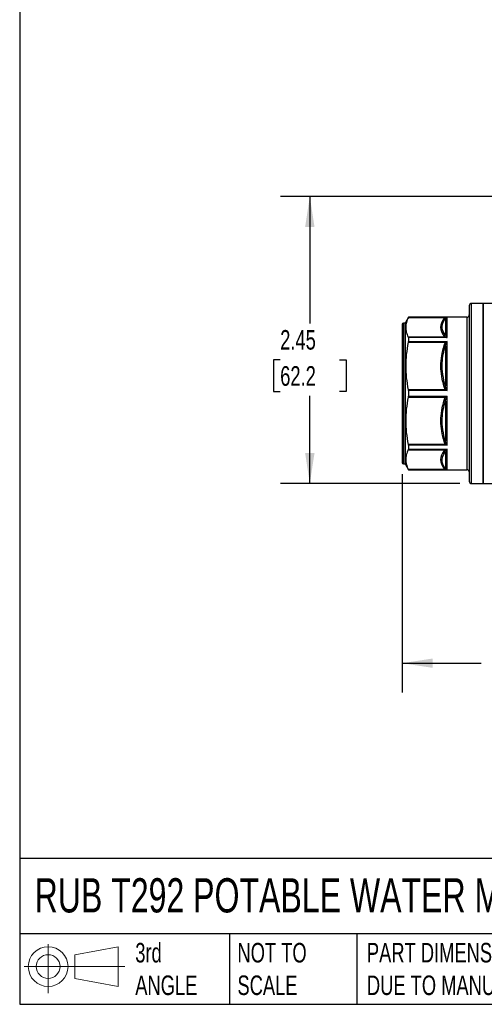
# Model space of a CAD drawing. Header units: inches. Extents: x 0.5 to 21.5, y 0.5 to 16.5.
# Tile 1 of 11: x 0.5 to 4.5, y 0.5 to 8.9. Entities that reach past the tile are written whole.
import ezdxf

# ---------------------------------------------------------------- set-up
doc = ezdxf.new("R2010")
doc.units = ezdxf.units.IN
doc.header["$LTSCALE"] = 2
doc.header["$MEASUREMENT"] = 0
doc.linetypes.add('SLD-Solid', pattern=[0])
doc.layers.add('DIMENSIONS', color=140, linetype='SLD-Solid', lineweight=25)
doc.layers.add('TEXT', color=140, linetype='SLD-Solid', lineweight=25)
doc.layers.add('SLD-DEFPOINTS', color=7, linetype='Continuous')
doc.styles.add('SLDTEXTSTYLE0', font='TXT', dxfattribs={"width": 0.7})
doc.dimstyles.new('SLDDIMSTYLE2', dxfattribs={"dimtxt": 0.169922, "dimasz": 0.26, "dimexe": 0, "dimexo": 0.0625, "dimgap": 0.04248, "dimtad": 0, "dimtih": 1, "dimtoh": 1, "dimrnd": 1e-09, "dimzin": 12, "dimdsep": 46, "dimtxsty": 'SLDTEXTSTYLE0', "dimsah": 1, "dimcen": 0.09, "dimadec": 0, "dimazin": 3, "dimtfac": 1, "dimtofl": 0, "dimtmove": 0, "dimatfit": 3, "dimfxl": 0, "dimfrac": 2, "dimtolj": 1, "dimtzin": 12, "dimarcsym": 0})

# ---------------------------------------------------------------- blocks, each defined once
blk = doc.blocks.new('Block11')
at = {"color": 7, "linetype": 'SLD-Solid', "lineweight": 18}
for p, q in [((0.2038, 0.4182), (0.2038, 0)), ((0.4315, 0.3281), (0.8012, 0.3962)), ((0.8012, 0.3962), (0.8012, 0.0576)), ((0.4315, 0.1257), (0.4315, 0.3281)), ((0, 0.2269), (0.8562, 0.2269)), ((0.4315, 0.1257), (0.8012, 0.0576))]:
    blk.add_line(p, q, dxfattribs=at)
for radius in [0.1693, 0.1012]:
    blk.add_circle((0.2038, 0.2269), radius, dxfattribs=at)
blk = doc.blocks.new('Block12')
at = {"layer": 'SLD-DEFPOINTS'}
blk.add_blockref('Block11', (0, 0), dxfattribs=at)
blk = doc.blocks.new('_D_2')
at = {"layer": 'DIMENSIONS'}
for p, q in [((3.7588, 5.0188), (3.7588, 3.1581)), ((6.2785, 5.0188), (6.2785, 3.1581)), ((3.7588, 3.4081), (4.4316, 3.4081)), ((4.6619, 3.4081), (4.6048, 3.4081)), ((4.6048, 3.4081), (4.6048, 3.138)), ((5.1668, 3.4081), (5.2239, 3.4081)), ((5.2239, 3.4081), (5.2239, 3.138)), ((6.2785, 3.4081), (5.3971, 3.4081)), ((4.6048, 3.138), (4.6619, 3.138)), ((5.2239, 3.138), (5.1668, 3.138))]:
    blk.add_line(p, q, dxfattribs=at)
for points in [[(3.7588, 3.4081), (4.0188, 3.3681), (4.0188, 3.4481)], [(6.2785, 3.4081), (6.0185, 3.4481), (6.0185, 3.3681)]]:
    blk.add_solid(points, dxfattribs=at)
at = {"layer": 'DIMENSIONS', "char_height": 0.16667, "attachment_point": 1, "style": 'SLDTEXTSTYLE0'}
for s, insert in [('2.52', (4.6619, 3.661)), ('64.0', (4.6619, 3.3529))]:
    blk.add_mtext(s, dxfattribs=dict(at, insert=insert))
blk = doc.blocks.new('_D_3')
at = {"layer": 'DIMENSIONS'}
for p, q in [((4.7761, 7.3866), (2.7214, 7.3866)), ((2.9714, 7.3866), (2.9714, 6.3033)), ((2.7189, 5.9952), (2.6619, 5.9952)), ((2.6619, 5.9952), (2.6619, 5.7252)), ((3.2239, 5.9952), (3.2809, 5.9952)), ((3.2809, 5.9952), (3.2809, 5.7252)), ((2.6619, 5.7252), (2.7189, 5.7252)), ((3.2809, 5.7252), (3.2239, 5.7252)), ((2.9714, 4.9397), (2.9714, 5.6871)), ((4.2493, 4.9397), (2.7214, 4.9397))]:
    blk.add_line(p, q, dxfattribs=at)
for points in [[(2.9714, 7.3866), (2.9314, 7.1266), (3.0114, 7.1266)], [(2.9714, 4.9397), (3.0114, 5.1997), (2.9314, 5.1997)]]:
    blk.add_solid(points, dxfattribs=at)
at = {"layer": 'DIMENSIONS', "char_height": 0.16667, "attachment_point": 1, "style": 'SLDTEXTSTYLE0'}
for s, insert in [('2.45', (2.7189, 6.2481)), ('62.2', (2.7189, 5.94))]:
    blk.add_mtext(s, dxfattribs=dict(at, insert=insert))

msp = doc.modelspace()

# ---------------------------------------------------------------- linework, layer by layer
for p, q in [((4.4478, 6.4751), (4.3493, 6.4751)), ((4.3493, 4.9981), (4.3493, 6.4751)), ((4.5331, 6.4751), (4.4478, 6.4751)), ((4.4478, 6.4751), (4.4478, 4.9397)), ((4.4478, 4.9397), (4.4478, 6.4751)), ((4.3297, 6.4554), (4.3297, 5.0163)), ((3.7588, 6.296), (3.7588, 5.1636)), ((3.7824, 6.3078), (3.7706, 6.3078)), ((3.7706, 6.3078), (3.7706, 5.1527)), ((3.8108, 6.357), (3.7824, 6.3078)), ((3.7824, 6.3078), (3.7824, 5.1527)), ((4.31, 6.357), (3.8108, 6.357)), ((3.8108, 6.357), (3.8108, 6.3564)), ((3.8108, 6.3564), (4.1315, 6.3564)), ((4.127, 6.348), (4.127, 6.2062)), ((4.141, 6.1836), (4.141, 6.3563)), ((4.31, 6.357), (4.31, 5.1073)), ((4.1276, 6.1873), (3.8101, 6.1873)), ((3.8101, 6.1435), (4.1276, 6.1435)), ((3.8108, 6.1836), (3.8108, 6.1493)), ((4.141, 6.1836), (3.8108, 6.1836)), ((3.8108, 6.1493), (4.141, 6.1493)), ((4.141, 5.7316), (4.141, 6.1493)), ((4.127, 6.1146), (4.127, 5.7722)), ((4.1276, 5.7384), (3.8101, 5.7384)), ((3.8108, 5.7316), (3.8108, 5.6832)), ((4.141, 5.7316), (3.8108, 5.7316)), ((3.8101, 5.6764), (4.1276, 5.6764)), ((3.8108, 5.6832), (4.141, 5.6832)), ((4.127, 5.6427), (4.127, 5.3002)), ((4.141, 5.2655), (4.141, 5.6832)), ((4.1276, 5.2714), (3.8101, 5.2714)), ((3.8101, 5.2275), (4.1276, 5.2275)), ((3.8108, 5.2655), (3.8108, 5.2313)), ((4.141, 5.2655), (3.8108, 5.2655)), ((3.8108, 5.2313), (4.141, 5.2313)), ((4.127, 5.2087), (4.127, 5.0668)), ((4.141, 5.0583), (4.141, 5.2313)), ((3.7588, 5.1636), (3.7588, 5.1188)), ((3.7706, 5.1527), (3.7706, 5.107)), ((3.7824, 5.1527), (3.7824, 5.107)), ((3.7706, 5.107), (3.7824, 5.107)), ((3.7824, 5.107), (3.8108, 5.0578)), ((4.1276, 5.0597), (3.8101, 5.0597)), ((3.8108, 5.0583), (3.8108, 5.0578)), ((4.141, 5.0583), (3.8108, 5.0583)), ((3.8108, 5.0578), (4.31, 5.0578)), ((4.31, 5.1073), (4.31, 5.0578)), ((4.3297, 5.0163), (4.3297, 4.9594)), ((4.3493, 4.9397), (4.3493, 4.9981)), ((4.3493, 4.9397), (4.4478, 4.9397)), ((4.4478, 4.9397), (4.5331, 4.9397))]:
    msp.add_line(p, q)
for centre, radius, start, end in [((4.3493, 6.4554), 0.0197, 90, 180), ((3.7706, 6.296), 0.0118, 90, 180), ((4.31, 6.3767), 0.0197, 270, 0), ((3.7706, 5.1188), 0.0118, 180, 270), ((4.31, 5.0381), 0.0197, 0, 90), ((4.3493, 4.9594), 0.0197, 180, 270)]:
    msp.add_arc(centre, radius, start, end)
for points, knots in [([(3.8108, 6.3564), (3.8031, 6.3414), (3.7975, 6.3271), (3.79, 6.2991), (3.7881, 6.2855), (3.788, 6.2582), (3.7898, 6.2445), (3.797, 6.2166), (3.8025, 6.2023), (3.8101, 6.1873)], [0, 0, 0, 0, 0.25, 0.25, 0.5, 0.5, 0.75, 0.75, 1, 1, 1, 1]), ([(4.1131, 6.3437), (4.0954, 6.3201), (4.0855, 6.2957), (4.0852, 6.2467), (4.0954, 6.2223), (4.1131, 6.1987)], [0, 0, 0, 0, 0.5, 0.5, 1, 1, 1, 1]), ([(4.127, 6.2062), (4.1119, 6.2256), (4.0891, 6.2728), (4.1068, 6.3213), (4.127, 6.348)], [0, 0, 0, 0, 0.4176604, 0.974541, 0.974541, 0.974541, 0.974541]), ([(4.1315, 6.3564), (4.129, 6.3557), (4.1268, 6.3547), (4.1229, 6.3527), (4.1212, 6.3516), (4.1169, 6.3483), (4.1149, 6.346), (4.1131, 6.3437)], [0, 0, 0, 0, 0.25, 0.25, 0.5, 0.5, 1, 1, 1, 1]), ([(4.127, 6.348), (4.1283, 6.3501), (4.1311, 6.3536), (4.1374, 6.3563), (4.141, 6.3563)], [-0.1236681, -0.1236681, -0.1236681, -0.1236681, -0.0530006, 0, 0, 0, 0]), ([(4.141, 6.3563), (4.1405, 6.3563), (4.1393, 6.3564), (4.1365, 6.3564), (4.1338, 6.3564), (4.132, 6.3564), (4.1315, 6.3564)], [0, 0, 0, 0, 0.186647, 0.477975, 0.850944, 1, 1, 1, 1]), ([(3.8101, 6.1435), (3.8026, 6.1076), (3.7971, 6.0734), (3.7899, 6.0064), (3.7881, 5.9737), (3.7881, 5.9082), (3.7899, 5.8755), (3.7971, 5.8085), (3.8026, 5.7743), (3.8101, 5.7384)], [0, 0, 0, 0, 0.25, 0.25, 0.5, 0.5, 0.75, 0.75, 1, 1, 1, 1]), ([(4.1131, 6.1159), (4.0954, 6.0591), (4.0852, 6), (4.0855, 5.8819), (4.0954, 5.8228), (4.1131, 5.766)], [0, 0, 0, 0, 0.5, 0.5, 1, 1, 1, 1]), ([(4.127, 5.7722), (4.1068, 5.8356), (4.0891, 5.9516), (4.1119, 6.0668), (4.127, 6.1146)], [0, 0, 0, 0, 0.5568957, 0.9745675, 0.9745675, 0.9745675, 0.9745675]), ([(3.8101, 5.6764), (3.8026, 5.6405), (3.7971, 5.6063), (3.7899, 5.5393), (3.7881, 5.5066), (3.7881, 5.4412), (3.7899, 5.4084), (3.7971, 5.3415), (3.8026, 5.3072), (3.8101, 5.2714)], [0, 0, 0, 0, 0.25, 0.25, 0.5, 0.5, 0.75, 0.75, 1, 1, 1, 1]), ([(4.1131, 5.6488), (4.0954, 5.592), (4.0852, 5.533), (4.0855, 5.4148), (4.0954, 5.3557), (4.1131, 5.299)], [0, 0, 0, 0, 0.5, 0.5, 1, 1, 1, 1]), ([(4.127, 5.3002), (4.1068, 5.364), (4.0891, 5.4803), (4.1119, 5.5951), (4.127, 5.6427)], [0, 0, 0, 0, 0.5568806, 0.974541, 0.974541, 0.974541, 0.974541]), ([(3.8101, 5.2275), (3.8026, 5.2127), (3.7971, 5.1985), (3.7899, 5.1707), (3.7881, 5.1572), (3.7881, 5.1301), (3.7899, 5.1165), (3.7971, 5.0888), (3.8026, 5.0746), (3.8101, 5.0597)], [0, 0, 0, 0, 0.25, 0.25, 0.5, 0.5, 0.75, 0.75, 1, 1, 1, 1]), ([(4.1131, 5.2161), (4.0954, 5.1926), (4.0855, 5.1681), (4.0852, 5.1192), (4.0954, 5.0947), (4.1131, 5.0712)], [0, 0, 0, 0, 0.5, 0.5, 1, 1, 1, 1]), ([(4.127, 5.0668), (4.1119, 5.0869), (4.0891, 5.135), (4.1068, 5.1827), (4.127, 5.2087)], [0, 0, 0, 0, 0.4176718, 0.9745675, 0.9745675, 0.9745675, 0.9745675])]:
    msp.add_open_spline(points, degree=3, knots=knots)
for points in [[(4.127, 6.348), (4.1235, 6.3447), (4.1183, 6.3431), (4.1131, 6.3437)], [(3.8108, 6.1836), (3.8108, 6.1852), (3.8106, 6.1864), (3.8101, 6.1873)], [(3.8101, 6.1435), (3.8106, 6.1456), (3.8108, 6.1476), (3.8108, 6.1493)], [(4.127, 6.2062), (4.1235, 6.2021), (4.1183, 6.1993), (4.1131, 6.1987)], [(4.1131, 6.1987), (4.1162, 6.1947), (4.1201, 6.1905), (4.1276, 6.1873)], [(4.1276, 6.1435), (4.1201, 6.1359), (4.1162, 6.1258), (4.1131, 6.1159)], [(4.1343, 6.1917), (4.1305, 6.1957), (4.1286, 6.201), (4.127, 6.2062)], [(4.127, 6.1146), (4.1286, 6.1233), (4.1305, 6.1321), (4.1343, 6.1387)], [(4.1343, 6.1917), (4.1323, 6.1896), (4.1299, 6.1881), (4.1276, 6.1873)], [(4.1276, 6.1873), (4.132, 6.1864), (4.1365, 6.1851), (4.141, 6.1836)], [(4.141, 6.1493), (4.1365, 6.1476), (4.132, 6.1457), (4.1276, 6.1435)], [(4.1343, 6.1387), (4.1323, 6.1399), (4.1299, 6.1415), (4.1276, 6.1435)], [(4.141, 6.1836), (4.1387, 6.1866), (4.1365, 6.1894), (4.1343, 6.1917)], [(4.1343, 6.1387), (4.1365, 6.1424), (4.1387, 6.146), (4.141, 6.1493)], [(4.1131, 6.1159), (4.1183, 6.1145), (4.1235, 6.114), (4.127, 6.1146)], [(3.8108, 5.7316), (3.8108, 5.734), (3.8106, 5.7363), (3.8101, 5.7384)], [(4.1131, 5.766), (4.1183, 5.7674), (4.1235, 5.7697), (4.127, 5.7722)], [(4.1131, 5.766), (4.1162, 5.7561), (4.1201, 5.746), (4.1276, 5.7384)], [(4.1343, 5.7449), (4.1305, 5.7523), (4.1286, 5.7623), (4.127, 5.7722)], [(4.1276, 5.7384), (4.1299, 5.7404), (4.1323, 5.7426), (4.1343, 5.7449)], [(4.1276, 5.7384), (4.132, 5.7362), (4.1365, 5.7339), (4.141, 5.7316)], [(4.141, 5.7316), (4.1387, 5.7361), (4.1365, 5.7406), (4.1343, 5.7449)], [(3.8101, 5.6764), (3.8106, 5.6786), (3.8108, 5.6808), (3.8108, 5.6832)], [(4.1276, 5.6764), (4.1201, 5.6688), (4.1162, 5.6587), (4.1131, 5.6488)], [(4.1131, 5.6488), (4.1183, 5.6474), (4.1235, 5.6451), (4.127, 5.6427)], [(4.127, 5.6427), (4.1286, 5.6525), (4.1305, 5.6625), (4.1343, 5.6699)], [(4.141, 5.6832), (4.1365, 5.6809), (4.132, 5.6786), (4.1276, 5.6764)], [(4.1343, 5.6699), (4.1323, 5.6722), (4.1299, 5.6745), (4.1276, 5.6764)], [(4.1343, 5.6699), (4.1365, 5.6742), (4.1387, 5.6787), (4.141, 5.6832)], [(4.1131, 5.299), (4.1183, 5.3004), (4.1235, 5.3008), (4.127, 5.3002)], [(4.1131, 5.299), (4.1162, 5.2891), (4.1201, 5.279), (4.1276, 5.2714)], [(4.1343, 5.2762), (4.1305, 5.2827), (4.1286, 5.2915), (4.127, 5.3002)], [(3.8108, 5.2655), (3.8108, 5.2672), (3.8106, 5.2692), (3.8101, 5.2714)], [(3.8101, 5.2275), (3.8106, 5.2284), (3.8108, 5.2297), (3.8108, 5.2313)], [(4.1276, 5.2275), (4.1201, 5.2244), (4.1162, 5.2202), (4.1131, 5.2161)], [(4.1131, 5.2161), (4.1183, 5.2155), (4.1235, 5.2128), (4.127, 5.2087)], [(4.127, 5.2087), (4.1286, 5.2138), (4.1305, 5.2192), (4.1343, 5.2232)], [(4.1276, 5.2714), (4.1299, 5.2733), (4.1323, 5.275), (4.1343, 5.2762)], [(4.1276, 5.2714), (4.132, 5.2692), (4.1365, 5.2672), (4.141, 5.2655)], [(4.141, 5.2313), (4.1365, 5.2297), (4.132, 5.2284), (4.1276, 5.2275)], [(4.1343, 5.2232), (4.1323, 5.2252), (4.1299, 5.2267), (4.1276, 5.2275)], [(4.141, 5.2655), (4.1387, 5.2688), (4.1365, 5.2724), (4.1343, 5.2762)], [(4.1343, 5.2232), (4.1365, 5.2255), (4.1387, 5.2282), (4.141, 5.2313)], [(3.8108, 5.0583), (3.8108, 5.0583), (3.8106, 5.0589), (3.8101, 5.0597)], [(4.1131, 5.0712), (4.1183, 5.0718), (4.1235, 5.0701), (4.127, 5.0668)], [(4.1131, 5.0712), (4.1162, 5.0671), (4.1201, 5.0629), (4.1276, 5.0597)], [(4.1343, 5.0601), (4.1305, 5.0618), (4.1286, 5.0643), (4.127, 5.0668)], [(4.1276, 5.0597), (4.1299, 5.0606), (4.1323, 5.0607), (4.1343, 5.0601)], [(4.1276, 5.0597), (4.132, 5.0588), (4.1365, 5.0583), (4.141, 5.0583)], [(4.141, 5.0583), (4.1387, 5.0584), (4.1365, 5.059), (4.1343, 5.0601)]]:
    msp.add_open_spline(points, degree=3)
at = {"layer": 'TEXT'}
for p, q in [((0.5, 16.5), (0.5, 0.5)), ((21.5, 1.7422), (0.5, 1.7422)), ((21.5, 1.1), (0.5, 1.1)), ((2.287, 1.1), (2.287, 0.5)), ((3.373, 1.1), (3.373, 0.5)), ((0.5, 0.5), (21.5, 0.5))]:
    msp.add_line(p, q, dxfattribs=at)

# ---------------------------------------------------------------- block references
at = {"layer": 'SLD-DEFPOINTS'}
msp.add_blockref('Block12', (0.5384, 0.5948), dxfattribs=at)

# ---------------------------------------------------------------- texts
at = {"layer": 'TEXT', "attachment_point": 1, "style": 'SLDTEXTSTYLE0'}
for s, insert, char_height in [('RUB T292 POTABLE WATER MANUAL BALL VALVE', (0.6272, 1.5749), 0.291667), ('3rd^JANGLE', (1.4843, 1.0234), 0.16667), ('NOT TO^JSCALE', (2.3549, 1.0234), 0.166667), ("PART DIMENSIONS MAY DIFFER SLIGHTLY ^JDUE TO MANUFACTURER'S VARIANCES", (3.4577, 1.0234), 0.166667)]:
    msp.add_mtext(s, dxfattribs=dict(at, insert=insert, char_height=char_height))

# ---------------------------------------------------------------- dimensions: what is measured, and where the dimension line sits
at = {"layer": 'DIMENSIONS'}
dim = msp.add_linear_dim(base=(2.9714, 7.3866), p1=(4.3493, 4.9397), p2=(4.8761, 7.3866), angle=90, dimstyle='SLDDIMSTYLE2', dxfattribs=at)
dim.commit()
dim.dimension.update_dxf_attribs({"geometry": '_D_3', "text_midpoint": (2.9714, 5.9952), "dimtype": 160})
dim = msp.add_linear_dim(base=(3.7588, 3.4081), p1=(6.2785, 5.1188), p2=(3.7588, 5.1188), dimstyle='SLDDIMSTYLE2', dxfattribs=at)
dim.commit()
dim.dimension.update_dxf_attribs({"geometry": '_D_2', "text_midpoint": (4.9144, 3.4081), "dimtype": 160})

doc.saveas('drawing.dxf')
